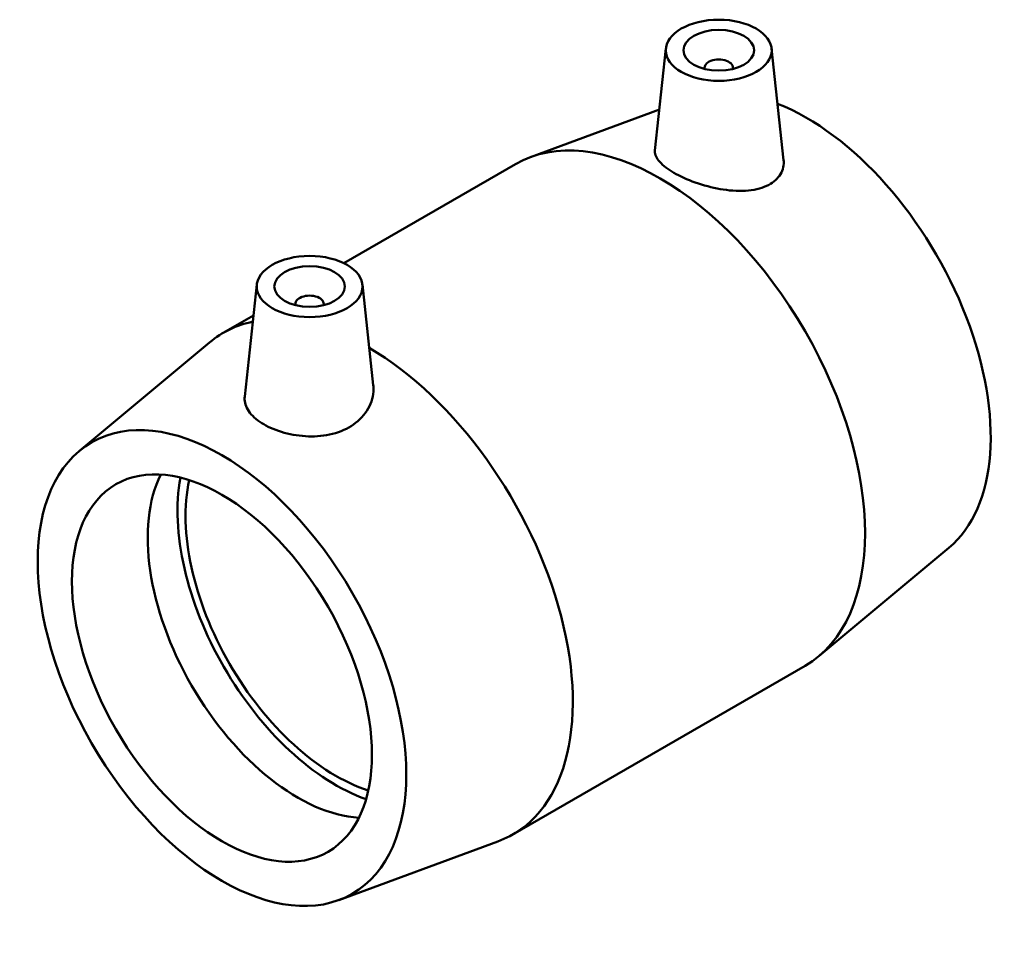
# Model space of a CAD drawing. Header units: inches. Extents: x -27 to 79, y -45 to 83.
# Tile 6 of 6: x 73.15 to 78.64, y 77.8 to 82.91. Entities that reach past the tile are written whole.
import ezdxf

# ---------------------------------------------------------------- set-up
doc = ezdxf.new("R2010")
doc.units = ezdxf.units.IN
doc.header["$MEASUREMENT"] = 0
doc.layers.add('Visible (ANSI)', color=7, linetype='Continuous', lineweight=50)

msp = doc.modelspace()

# ---------------------------------------------------------------- linework, layer by layer
at = {"layer": 'Visible (ANSI)'}
for p, q in [((76.7548, 82.7457), (76.6938, 82.177)), ((77.3443, 82.7457), (77.4112, 82.122)), ((76.9708, 82.631), (76.9708, 82.6387)), ((77.1283, 82.631), (77.1283, 82.6387)), ((76.7182, 82.404), (76.0001, 82.1396)), ((74.9589, 81.5477), (75.9161, 82.1003)), ((74.473, 81.4283), (74.406, 80.8038)), ((75.0624, 81.4283), (75.1227, 80.8672)), ((74.689, 81.3213), (74.689, 81.3136)), ((74.8465, 81.3213), (74.8465, 81.3136)), ((74.2862, 81.1593), (74.4546, 81.2565)), ((73.4836, 80.5011), (74.2102, 81.1062)), ((78.3337, 79.9612), (77.6071, 79.3561)), ((75.9012, 78.362), (77.5311, 79.303)), ((74.9299, 77.996), (75.8172, 78.3227))]:
    msp.add_line(p, q, dxfattribs=at)
for centre, major_axis in [((77.0496, 82.7351), (0.2953, 0)), ((77.0496, 82.7351), (0.1969, 0)), ((74.7677, 81.4177), (0.2953, 0)), ((74.7677, 81.4177), (-0.1969, 0)), ((74.2788, 79.2901), (-0.7267, 1.2588)), ((74.2788, 79.2901), (-0.5915, 1.0246))]:
    msp.add_ellipse(centre, major_axis=major_axis, ratio=0.57735, dxfattribs=at)
for centre, major_axis, start_param, end_param in [((77.0496, 82.6387), (-0.0787, 0), 2.963882, 6.460896), ((77.5385, 81.1722), (0.7267, -1.2588), 0.09925, 2.513635), ((76.7236, 80.7017), (-0.8075, 1.3986), 3.141593, 6.283185), ((74.7677, 81.3213), (-0.0787, 0), 2.963882, 6.460896), ((75.0937, 79.7607), (-0.8075, 1.3986), 6.095729, 6.382435), ((75.0937, 79.7607), (0.8075, -1.3986), 6.183935, 8.63359), ((74.7011, 79.534), (0.5915, -1.0246), 3.506667, 5.918111), ((74.9123, 79.6559), (-0.6233, 1.0795), 0.590865, 2.550728), ((74.9123, 79.6559), (-0.5915, 1.0246), 0.565133, 2.57646)]:
    msp.add_ellipse(centre, major_axis=major_axis, ratio=0.57735, start_param=start_param, end_param=end_param, dxfattribs=at)
for points, knots in [([(77.3162, 81.9783), (77.2841, 81.9638), (77.2431, 81.9544), (77.1529, 81.9491), (77.1038, 81.9531), (77.0123, 81.9691), (76.9638, 81.982), (76.8739, 82.0141), (76.8326, 82.0331), (76.7672, 82.0709), (76.7391, 82.0919), (76.7022, 82.133), (76.6933, 82.1532), (76.6935, 82.1732), (76.6936, 82.1751), (76.6938, 82.177)], [0, 0, 0, 0, 0.360938, 0.360938, 0.721876, 0.721876, 1.074379, 1.074379, 1.426883, 1.426883, 1.779386, 1.779386, 2.13189, 2.13189, 2.168362, 2.168362, 2.168362, 2.168362]), ([(77.4112, 82.122), (77.4116, 82.1189), (77.4118, 82.1158), (77.4128, 82.0864), (77.4052, 82.0589), (77.3718, 82.0116), (77.346, 81.9919), (77.3162, 81.9783)], [4.8376711, 4.8376711, 4.8376711, 4.8376711, 4.8770437, 4.8770437, 5.2129721, 5.2129721, 5.5489004, 5.5489004, 5.5489004, 5.5489004]), ([(75.1226, 80.8672), (75.1235, 80.8597), (75.1238, 80.8522), (75.1237, 80.8098), (75.1141, 80.7719), (75.0751, 80.7027), (75.0458, 80.6715), (75.0116, 80.6477)], [4.7502614, 4.7502614, 4.7502614, 4.7502614, 4.8270244, 4.8270244, 5.1879624, 5.1879624, 5.5489004, 5.5489004, 5.5489004, 5.5489004]), ([(75.0116, 80.6477), (74.9797, 80.6257), (74.9396, 80.6074), (74.8522, 80.585), (74.805, 80.5808), (74.7166, 80.5835), (74.6695, 80.5906), (74.5828, 80.6145), (74.5432, 80.6311), (74.4805, 80.6673), (74.4531, 80.6894), (74.416, 80.737), (74.4063, 80.7626), (74.4052, 80.7928), (74.4054, 80.7982), (74.406, 80.8038)], [0, 0, 0, 0, 0.335928, 0.335928, 0.671857, 0.671857, 1.009712, 1.009712, 1.347567, 1.347567, 1.685423, 1.685423, 2.023278, 2.023278, 2.096597, 2.096597, 2.096597, 2.096597])]:
    msp.add_open_spline(points, degree=3, knots=knots, dxfattribs=at)

doc.saveas('drawing.dxf')
